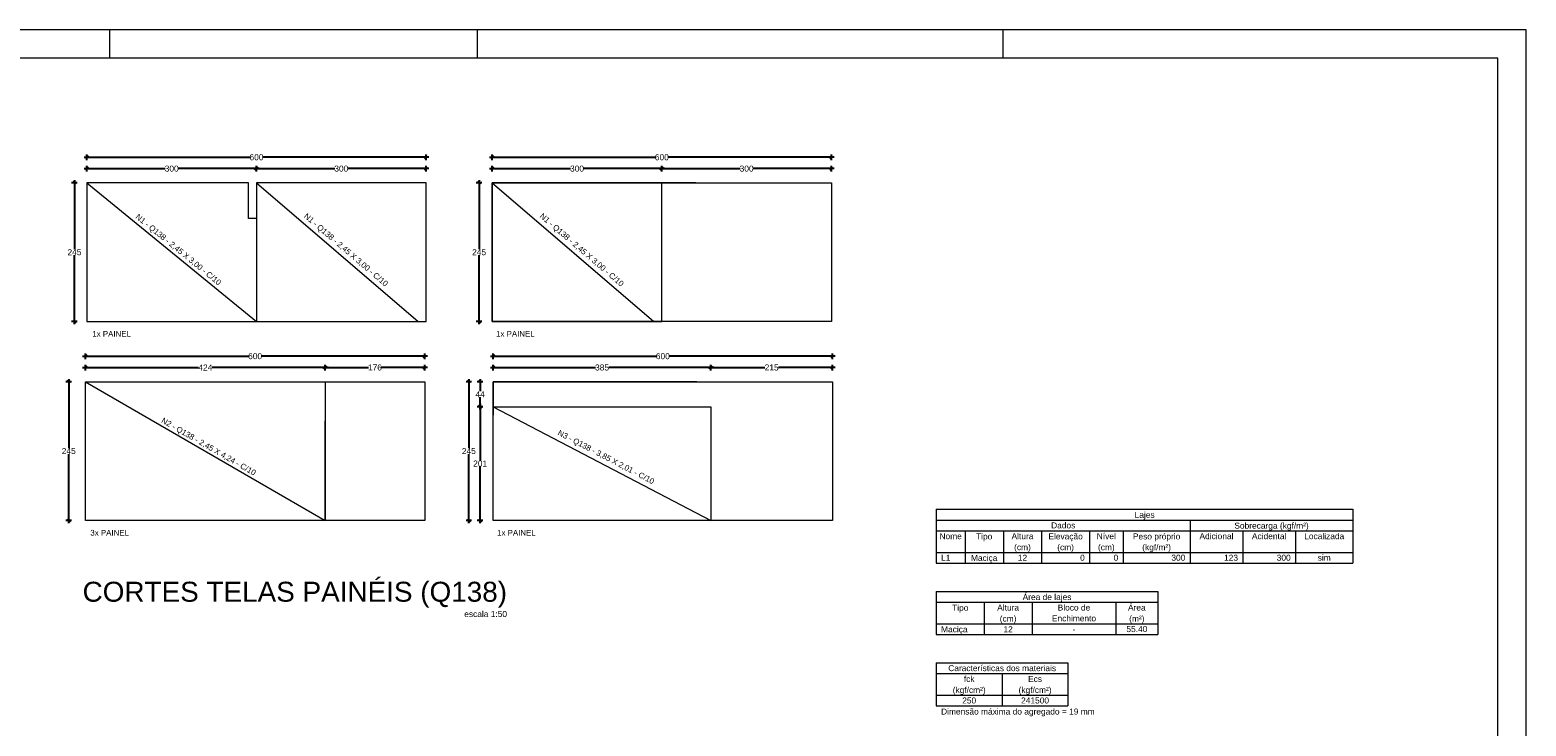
# Model space of a CAD drawing. Header units: millimetres. Extents: x 337 to 624, y -381 to -65.
# Tile 138 of 138: x 571 to 624, y -90 to -65. Entities that reach past the tile are written whole.
import ezdxf

# ---------------------------------------------------------------- set-up
doc = ezdxf.new("R2010")
doc.units = ezdxf.units.MM
doc.header["$MEASUREMENT"] = 0
doc.layers.get('0').update_dxf_attribs({"lineweight": 5})
doc.layers.add('A-DETL', color=7, linetype='Continuous', lineweight=5, true_color=0x00a600)
for name, color, linetype, lineweight in [('FO-Cotas', 5, 'Continuous', 5), ('FO-Textos das vigas', 7, 'Continuous', 5), ('FO-Títulos', 1, 'Continuous', 20), ('G-ANNO-TEXT', 7, 'Continuous', 9), ('PRANCHA 01', 7, 'Continuous', 20)]:
    doc.layers.add(name, color=color, linetype=linetype, lineweight=lineweight)
doc.styles.add('Arial', font='arial.ttf')
doc.dimstyles.new('UM_50.000000', dxfattribs={"dimtxt": 0.18, "dimasz": 0.1, "dimexe": 0.1, "dimexo": 0.2, "dimgap": 0, "dimtad": 1, "dimtih": 1, "dimtoh": 1, "dimdec": 1, "dimlfac": 50, "dimzin": 0, "dimdsep": 46, "dimtxsty": 'Standard', "dimcen": 0.09, "dimdle": 0.1, "dimadec": 1, "dimazin": 2, "dimtfac": 1, "dimtdec": 4, "dimtofl": 0, "dimtmove": 0, "dimatfit": 3, "dimfxl": 1, "dimtolj": 1, "dimarcsym": 0})

# ---------------------------------------------------------------- blocks, each defined once
blk = doc.blocks.new('_Oblique')
at = {"color": 0, "linetype": 'ByBlock', "lineweight": -2}
blk.add_line((-0.5, -0.5), (0.5, 0.5), dxfattribs=at)
blk = doc.blocks.new('*D316')
at = {"layer": 'Defpoints', "color": 0, "transparency": 16777216}
for p in [(587.219, -70.274), (593.219, -69.974), (593.219, -70.274)]:
    blk.add_point(p, dxfattribs=at)
at = {"layer": 'FO-Cotas', "color": 0, "lineweight": -2, "transparency": 16777216}
for p, q in [((587.119, -69.974), (589.986, -69.974)), ((587.219, -70.074), (587.219, -69.874)), ((593.319, -69.974), (590.453, -69.974)), ((593.219, -70.074), (593.219, -69.874))]:
    blk.add_line(p, q, dxfattribs=at)
at = {"layer": 'FO-Cotas', "color": 0, "lineweight": -2, "transparency": 16777216, "xscale": 0.1, "yscale": 0.1, "zscale": 0.1, "rotation": 180}
blk.add_blockref('_Oblique', (587.219, -69.974), dxfattribs=at)
at = {"layer": 'FO-Cotas', "color": 0, "lineweight": -2, "transparency": 16777216, "xscale": 0.1, "yscale": 0.1, "zscale": 0.1}
blk.add_blockref('_Oblique', (593.219, -69.974), dxfattribs=at)
at = {"layer": 'FO-Cotas', "transparency": 16777216, "insert": (590.219, -69.974), "char_height": 0.2118, "width": 1.0629, "attachment_point": 5, "rotation": 0.0057, "style": 'Arial'}
blk.add_mtext('\\A1;300', dxfattribs=at)
blk = doc.blocks.new('*D317')
at = {"layer": 'Defpoints', "color": 0, "transparency": 16777216}
for p in [(593.219, -70.274), (599.219, -69.974), (599.219, -70.274)]:
    blk.add_point(p, dxfattribs=at)
at = {"layer": 'FO-Cotas', "color": 0, "lineweight": -2, "transparency": 16777216}
for p, q in [((593.119, -69.974), (595.986, -69.974)), ((593.219, -70.074), (593.219, -69.874)), ((599.319, -69.974), (596.453, -69.974)), ((599.219, -70.074), (599.219, -69.874))]:
    blk.add_line(p, q, dxfattribs=at)
at = {"layer": 'FO-Cotas', "color": 0, "lineweight": -2, "transparency": 16777216, "xscale": 0.1, "yscale": 0.1, "zscale": 0.1, "rotation": 180}
blk.add_blockref('_Oblique', (593.219, -69.974), dxfattribs=at)
at = {"layer": 'FO-Cotas', "color": 0, "lineweight": -2, "transparency": 16777216, "xscale": 0.1, "yscale": 0.1, "zscale": 0.1}
blk.add_blockref('_Oblique', (599.219, -69.974), dxfattribs=at)
at = {"layer": 'FO-Cotas', "transparency": 16777216, "insert": (596.219, -69.974), "char_height": 0.2118, "width": 1.0629, "attachment_point": 5, "rotation": 0.0057, "style": 'Arial'}
blk.add_mtext('\\A1;300', dxfattribs=at)
blk = doc.blocks.new('*D318')
at = {"layer": 'Defpoints', "color": 0, "transparency": 16777216}
for p in [(599.219, -69.574), (587.219, -69.874), (599.219, -69.874)]:
    blk.add_point(p, dxfattribs=at)
at = {"layer": 'FO-Cotas', "color": 0, "lineweight": -2, "transparency": 16777216}
for p, q in [((587.119, -69.574), (592.985, -69.574)), ((587.219, -69.674), (587.219, -69.474)), ((599.319, -69.574), (593.454, -69.574)), ((599.219, -69.674), (599.219, -69.474))]:
    blk.add_line(p, q, dxfattribs=at)
at = {"layer": 'FO-Cotas', "color": 0, "lineweight": -2, "transparency": 16777216, "xscale": 0.1, "yscale": 0.1, "zscale": 0.1, "rotation": 180}
blk.add_blockref('_Oblique', (587.219, -69.574), dxfattribs=at)
at = {"layer": 'FO-Cotas', "color": 0, "lineweight": -2, "transparency": 16777216, "xscale": 0.1, "yscale": 0.1, "zscale": 0.1}
blk.add_blockref('_Oblique', (599.219, -69.574), dxfattribs=at)
at = {"layer": 'FO-Cotas', "transparency": 16777216, "insert": (593.219, -69.574), "char_height": 0.2118, "width": 1.0629, "attachment_point": 5, "rotation": 0.0057, "style": 'Arial'}
blk.add_mtext('\\A1;600', dxfattribs=at)
blk = doc.blocks.new('*D319')
at = {"layer": 'Defpoints', "color": 0, "transparency": 16777216}
for p in [(587.055, -70.482), (586.755, -75.382), (587.055, -75.382)]:
    blk.add_point(p, dxfattribs=at)
at = {"layer": 'FO-Cotas', "color": 0, "lineweight": -2, "transparency": 16777216}
for p, q in [((586.755, -70.382), (586.755, -72.824)), ((586.855, -70.482), (586.655, -70.482)), ((586.755, -75.482), (586.755, -73.04)), ((586.855, -75.382), (586.655, -75.382))]:
    blk.add_line(p, q, dxfattribs=at)
at = {"layer": 'FO-Cotas', "color": 0, "lineweight": -2, "transparency": 16777216, "xscale": 0.1, "yscale": 0.1, "zscale": 0.1}
for p, rotation in [((586.755, -70.482), 90), ((586.755, -75.382), 270)]:
    blk.add_blockref('_Oblique', p, dxfattribs=dict(at, rotation=rotation))
at = {"layer": 'FO-Cotas', "transparency": 16777216, "insert": (586.755, -72.932), "char_height": 0.2118, "width": 1.0629, "attachment_point": 5, "rotation": 0.0057, "style": 'Arial'}
blk.add_mtext('\\A1;245', dxfattribs=at)
blk = doc.blocks.new('*D320')
at = {"layer": 'Defpoints', "color": 0, "transparency": 16777216}
for p in [(581.309, -77.01), (572.829, -77.31), (581.309, -77.31)]:
    blk.add_point(p, dxfattribs=at)
at = {"layer": 'FO-Cotas', "color": 0, "lineweight": -2, "transparency": 16777216}
for p, q in [((572.729, -77.01), (576.832, -77.01)), ((572.829, -77.11), (572.829, -76.91)), ((581.409, -77.01), (577.307, -77.01)), ((581.309, -77.11), (581.309, -76.91))]:
    blk.add_line(p, q, dxfattribs=at)
at = {"layer": 'FO-Cotas', "color": 0, "lineweight": -2, "transparency": 16777216, "xscale": 0.1, "yscale": 0.1, "zscale": 0.1, "rotation": 180}
blk.add_blockref('_Oblique', (572.829, -77.01), dxfattribs=at)
at = {"layer": 'FO-Cotas', "color": 0, "lineweight": -2, "transparency": 16777216, "xscale": 0.1, "yscale": 0.1, "zscale": 0.1}
blk.add_blockref('_Oblique', (581.309, -77.01), dxfattribs=at)
at = {"layer": 'FO-Cotas', "transparency": 16777216, "insert": (577.069, -77.01), "char_height": 0.2118, "width": 1.0629, "attachment_point": 5, "rotation": 0.0057, "style": 'Arial'}
blk.add_mtext('\\A1;424', dxfattribs=at)
blk = doc.blocks.new('*D321')
at = {"layer": 'Defpoints', "color": 0, "transparency": 16777216}
for p in [(584.829, -77.01), (581.309, -77.31), (584.829, -77.31)]:
    blk.add_point(p, dxfattribs=at)
at = {"layer": 'FO-Cotas', "color": 0, "lineweight": -2, "transparency": 16777216}
for p, q in [((581.209, -77.01), (582.845, -77.01)), ((581.309, -77.11), (581.309, -76.91)), ((584.929, -77.01), (583.293, -77.01)), ((584.829, -77.11), (584.829, -76.91))]:
    blk.add_line(p, q, dxfattribs=at)
at = {"layer": 'FO-Cotas', "color": 0, "lineweight": -2, "transparency": 16777216, "xscale": 0.1, "yscale": 0.1, "zscale": 0.1, "rotation": 180}
blk.add_blockref('_Oblique', (581.309, -77.01), dxfattribs=at)
at = {"layer": 'FO-Cotas', "color": 0, "lineweight": -2, "transparency": 16777216, "xscale": 0.1, "yscale": 0.1, "zscale": 0.1}
blk.add_blockref('_Oblique', (584.829, -77.01), dxfattribs=at)
at = {"layer": 'FO-Cotas', "transparency": 16777216, "insert": (583.069, -77.01), "char_height": 0.2118, "width": 1.0629, "attachment_point": 5, "rotation": 0.0057, "style": 'Arial'}
blk.add_mtext('\\A1;176', dxfattribs=at)
blk = doc.blocks.new('*D322')
at = {"layer": 'Defpoints', "color": 0, "transparency": 16777216}
for p in [(572.236, -77.517), (572.536, -77.517), (572.536, -82.417)]:
    blk.add_point(p, dxfattribs=at)
at = {"layer": 'FO-Cotas', "color": 0, "lineweight": -2, "transparency": 16777216}
for p, q in [((572.336, -77.517), (572.136, -77.517)), ((572.236, -77.417), (572.236, -79.859)), ((572.236, -82.517), (572.236, -80.075)), ((572.336, -82.417), (572.136, -82.417))]:
    blk.add_line(p, q, dxfattribs=at)
at = {"layer": 'FO-Cotas', "color": 0, "lineweight": -2, "transparency": 16777216, "xscale": 0.1, "yscale": 0.1, "zscale": 0.1}
for p, rotation in [((572.236, -77.517), 90), ((572.236, -82.417), 270)]:
    blk.add_blockref('_Oblique', p, dxfattribs=dict(at, rotation=rotation))
at = {"layer": 'FO-Cotas', "transparency": 16777216, "insert": (572.236, -79.967), "char_height": 0.2118, "width": 1.0629, "attachment_point": 5, "rotation": 0.0057, "style": 'Arial'}
blk.add_mtext('\\A1;245', dxfattribs=at)
blk = doc.blocks.new('*D323')
at = {"layer": 'Defpoints', "color": 0, "transparency": 16777216}
for p in [(572.879, -70.274), (578.879, -69.974), (578.879, -70.274)]:
    blk.add_point(p, dxfattribs=at)
at = {"layer": 'FO-Cotas', "color": 0, "lineweight": -2, "transparency": 16777216}
for p, q in [((572.779, -69.974), (575.646, -69.974)), ((572.879, -70.074), (572.879, -69.874)), ((578.979, -69.974), (576.113, -69.974)), ((578.879, -70.074), (578.879, -69.874))]:
    blk.add_line(p, q, dxfattribs=at)
at = {"layer": 'FO-Cotas', "color": 0, "lineweight": -2, "transparency": 16777216, "xscale": 0.1, "yscale": 0.1, "zscale": 0.1, "rotation": 180}
blk.add_blockref('_Oblique', (572.879, -69.974), dxfattribs=at)
at = {"layer": 'FO-Cotas', "color": 0, "lineweight": -2, "transparency": 16777216, "xscale": 0.1, "yscale": 0.1, "zscale": 0.1}
blk.add_blockref('_Oblique', (578.879, -69.974), dxfattribs=at)
at = {"layer": 'FO-Cotas', "transparency": 16777216, "insert": (575.879, -69.974), "char_height": 0.2118, "width": 1.0629, "attachment_point": 5, "rotation": 0.0057, "style": 'Arial'}
blk.add_mtext('\\A1;300', dxfattribs=at)
blk = doc.blocks.new('*D324')
at = {"layer": 'Defpoints', "color": 0, "transparency": 16777216}
for p in [(578.879, -70.274), (584.879, -69.974), (584.879, -70.274)]:
    blk.add_point(p, dxfattribs=at)
at = {"layer": 'FO-Cotas', "color": 0, "lineweight": -2, "transparency": 16777216}
for p, q in [((578.779, -69.974), (581.646, -69.974)), ((578.879, -70.074), (578.879, -69.874)), ((584.979, -69.974), (582.113, -69.974)), ((584.879, -70.074), (584.879, -69.874))]:
    blk.add_line(p, q, dxfattribs=at)
at = {"layer": 'FO-Cotas', "color": 0, "lineweight": -2, "transparency": 16777216, "xscale": 0.1, "yscale": 0.1, "zscale": 0.1, "rotation": 180}
blk.add_blockref('_Oblique', (578.879, -69.974), dxfattribs=at)
at = {"layer": 'FO-Cotas', "color": 0, "lineweight": -2, "transparency": 16777216, "xscale": 0.1, "yscale": 0.1, "zscale": 0.1}
blk.add_blockref('_Oblique', (584.879, -69.974), dxfattribs=at)
at = {"layer": 'FO-Cotas', "transparency": 16777216, "insert": (581.879, -69.974), "char_height": 0.2118, "width": 1.0629, "attachment_point": 5, "rotation": 0.0057, "style": 'Arial'}
blk.add_mtext('\\A1;300', dxfattribs=at)
blk = doc.blocks.new('*D325')
at = {"layer": 'Defpoints', "color": 0, "transparency": 16777216}
for p in [(584.879, -69.574), (572.879, -69.874), (584.879, -69.874)]:
    blk.add_point(p, dxfattribs=at)
at = {"layer": 'FO-Cotas', "color": 0, "lineweight": -2, "transparency": 16777216}
for p, q in [((572.779, -69.574), (578.645, -69.574)), ((572.879, -69.674), (572.879, -69.474)), ((584.979, -69.574), (579.114, -69.574)), ((584.879, -69.674), (584.879, -69.474))]:
    blk.add_line(p, q, dxfattribs=at)
at = {"layer": 'FO-Cotas', "color": 0, "lineweight": -2, "transparency": 16777216, "xscale": 0.1, "yscale": 0.1, "zscale": 0.1, "rotation": 180}
blk.add_blockref('_Oblique', (572.879, -69.574), dxfattribs=at)
at = {"layer": 'FO-Cotas', "color": 0, "lineweight": -2, "transparency": 16777216, "xscale": 0.1, "yscale": 0.1, "zscale": 0.1}
blk.add_blockref('_Oblique', (584.879, -69.574), dxfattribs=at)
at = {"layer": 'FO-Cotas', "transparency": 16777216, "insert": (578.879, -69.574), "char_height": 0.2118, "width": 1.0629, "attachment_point": 5, "rotation": 0.0057, "style": 'Arial'}
blk.add_mtext('\\A1;600', dxfattribs=at)
blk = doc.blocks.new('*D326')
at = {"layer": 'Defpoints', "color": 0, "transparency": 16777216}
for p in [(584.829, -76.61), (572.829, -76.91), (584.829, -76.91)]:
    blk.add_point(p, dxfattribs=at)
at = {"layer": 'FO-Cotas', "color": 0, "lineweight": -2, "transparency": 16777216}
for p, q in [((572.729, -76.61), (578.595, -76.61)), ((572.829, -76.71), (572.829, -76.51)), ((584.929, -76.61), (579.064, -76.61)), ((584.829, -76.71), (584.829, -76.51))]:
    blk.add_line(p, q, dxfattribs=at)
at = {"layer": 'FO-Cotas', "color": 0, "lineweight": -2, "transparency": 16777216, "xscale": 0.1, "yscale": 0.1, "zscale": 0.1, "rotation": 180}
blk.add_blockref('_Oblique', (572.829, -76.61), dxfattribs=at)
at = {"layer": 'FO-Cotas', "color": 0, "lineweight": -2, "transparency": 16777216, "xscale": 0.1, "yscale": 0.1, "zscale": 0.1}
blk.add_blockref('_Oblique', (584.829, -76.61), dxfattribs=at)
at = {"layer": 'FO-Cotas', "transparency": 16777216, "insert": (578.829, -76.61), "char_height": 0.2118, "width": 1.0629, "attachment_point": 5, "rotation": 0.0057, "style": 'Arial'}
blk.add_mtext('\\A1;600', dxfattribs=at)
blk = doc.blocks.new('*D327')
at = {"layer": 'Defpoints', "color": 0, "transparency": 16777216}
for p in [(572.739, -70.482), (572.439, -75.382), (572.739, -75.382)]:
    blk.add_point(p, dxfattribs=at)
at = {"layer": 'FO-Cotas', "color": 0, "lineweight": -2, "transparency": 16777216}
for p, q in [((572.439, -70.382), (572.439, -72.824)), ((572.539, -70.482), (572.339, -70.482)), ((572.439, -75.482), (572.439, -73.04)), ((572.539, -75.382), (572.339, -75.382))]:
    blk.add_line(p, q, dxfattribs=at)
at = {"layer": 'FO-Cotas', "color": 0, "lineweight": -2, "transparency": 16777216, "xscale": 0.1, "yscale": 0.1, "zscale": 0.1}
for p, rotation in [((572.439, -70.482), 90), ((572.439, -75.382), 270)]:
    blk.add_blockref('_Oblique', p, dxfattribs=dict(at, rotation=rotation))
at = {"layer": 'FO-Cotas', "transparency": 16777216, "insert": (572.439, -72.932), "char_height": 0.2118, "width": 1.0629, "attachment_point": 5, "rotation": 0.0057, "style": 'Arial'}
blk.add_mtext('\\A1;245', dxfattribs=at)
blk = doc.blocks.new('*D332')
at = {"layer": 'Defpoints', "color": 0, "transparency": 16777216}
for p in [(594.955, -77.01), (587.255, -77.31), (594.955, -77.31)]:
    blk.add_point(p, dxfattribs=at)
at = {"layer": 'FO-Cotas', "color": 0, "lineweight": -2, "transparency": 16777216}
for p, q in [((587.155, -77.01), (590.87, -77.01)), ((587.255, -77.11), (587.255, -76.91)), ((595.055, -77.01), (591.34, -77.01)), ((594.955, -77.11), (594.955, -76.91))]:
    blk.add_line(p, q, dxfattribs=at)
at = {"layer": 'FO-Cotas', "color": 0, "lineweight": -2, "transparency": 16777216, "xscale": 0.1, "yscale": 0.1, "zscale": 0.1, "rotation": 180}
blk.add_blockref('_Oblique', (587.255, -77.01), dxfattribs=at)
at = {"layer": 'FO-Cotas', "color": 0, "lineweight": -2, "transparency": 16777216, "xscale": 0.1, "yscale": 0.1, "zscale": 0.1}
blk.add_blockref('_Oblique', (594.955, -77.01), dxfattribs=at)
at = {"layer": 'FO-Cotas', "transparency": 16777216, "insert": (591.105, -77.01), "char_height": 0.2118, "width": 1.0629, "attachment_point": 5, "rotation": 0.0057, "style": 'Arial'}
blk.add_mtext('\\A1;385', dxfattribs=at)
blk = doc.blocks.new('*D333')
at = {"layer": 'Defpoints', "color": 0, "transparency": 16777216}
for p in [(599.255, -77.01), (594.955, -77.31), (599.255, -77.31)]:
    blk.add_point(p, dxfattribs=at)
at = {"layer": 'FO-Cotas', "color": 0, "lineweight": -2, "transparency": 16777216}
for p, q in [((594.855, -77.01), (596.869, -77.01)), ((594.955, -77.11), (594.955, -76.91)), ((599.355, -77.01), (597.342, -77.01)), ((599.255, -77.11), (599.255, -76.91))]:
    blk.add_line(p, q, dxfattribs=at)
at = {"layer": 'FO-Cotas', "color": 0, "lineweight": -2, "transparency": 16777216, "xscale": 0.1, "yscale": 0.1, "zscale": 0.1, "rotation": 180}
blk.add_blockref('_Oblique', (594.955, -77.01), dxfattribs=at)
at = {"layer": 'FO-Cotas', "color": 0, "lineweight": -2, "transparency": 16777216, "xscale": 0.1, "yscale": 0.1, "zscale": 0.1}
blk.add_blockref('_Oblique', (599.255, -77.01), dxfattribs=at)
at = {"layer": 'FO-Cotas', "transparency": 16777216, "insert": (597.105, -77.01), "char_height": 0.2118, "width": 1.0629, "attachment_point": 5, "rotation": 0.0057, "style": 'Arial'}
blk.add_mtext('\\A1;215', dxfattribs=at)
blk = doc.blocks.new('*D334')
at = {"layer": 'Defpoints', "color": 0, "transparency": 16777216}
for p in [(599.255, -76.61), (587.255, -76.91), (599.255, -76.91)]:
    blk.add_point(p, dxfattribs=at)
at = {"layer": 'FO-Cotas', "color": 0, "lineweight": -2, "transparency": 16777216}
for p, q in [((587.155, -76.61), (593.021, -76.61)), ((587.255, -76.71), (587.255, -76.51)), ((599.355, -76.61), (593.489, -76.61)), ((599.255, -76.71), (599.255, -76.51))]:
    blk.add_line(p, q, dxfattribs=at)
at = {"layer": 'FO-Cotas', "color": 0, "lineweight": -2, "transparency": 16777216, "xscale": 0.1, "yscale": 0.1, "zscale": 0.1, "rotation": 180}
blk.add_blockref('_Oblique', (587.255, -76.61), dxfattribs=at)
at = {"layer": 'FO-Cotas', "color": 0, "lineweight": -2, "transparency": 16777216, "xscale": 0.1, "yscale": 0.1, "zscale": 0.1}
blk.add_blockref('_Oblique', (599.255, -76.61), dxfattribs=at)
at = {"layer": 'FO-Cotas', "transparency": 16777216, "insert": (593.255, -76.61), "char_height": 0.2118, "width": 1.0629, "attachment_point": 5, "rotation": 0.0057, "style": 'Arial'}
blk.add_mtext('\\A1;600', dxfattribs=at)
blk = doc.blocks.new('*D335')
at = {"layer": 'Defpoints', "color": 0, "transparency": 16777216}
for p in [(587.091, -77.517), (586.791, -78.397), (587.091, -78.397)]:
    blk.add_point(p, dxfattribs=at)
at = {"layer": 'FO-Cotas', "color": 0, "lineweight": -2, "transparency": 16777216}
for p, q in [((586.891, -77.517), (586.691, -77.517)), ((586.791, -77.417), (586.791, -77.851)), ((586.791, -78.497), (586.791, -78.063)), ((586.891, -78.397), (586.691, -78.397))]:
    blk.add_line(p, q, dxfattribs=at)
at = {"layer": 'FO-Cotas', "color": 0, "lineweight": -2, "transparency": 16777216, "xscale": 0.1, "yscale": 0.1, "zscale": 0.1}
for p, rotation in [((586.791, -77.517), 90), ((586.791, -78.397), 270)]:
    blk.add_blockref('_Oblique', p, dxfattribs=dict(at, rotation=rotation))
at = {"layer": 'FO-Cotas', "transparency": 16777216, "insert": (586.791, -77.957), "char_height": 0.2118, "width": 1.0629, "attachment_point": 5, "rotation": 0.0057, "style": 'Arial'}
blk.add_mtext('\\A1;44', dxfattribs=at)
blk = doc.blocks.new('*D336')
at = {"layer": 'Defpoints', "color": 0, "transparency": 16777216}
for p in [(587.091, -78.397), (586.791, -82.417), (587.091, -82.417)]:
    blk.add_point(p, dxfattribs=at)
at = {"layer": 'FO-Cotas', "color": 0, "lineweight": -2, "transparency": 16777216}
for p, q in [((586.791, -78.297), (586.791, -80.299)), ((586.891, -78.397), (586.691, -78.397)), ((586.791, -82.517), (586.791, -80.515)), ((586.891, -82.417), (586.691, -82.417))]:
    blk.add_line(p, q, dxfattribs=at)
at = {"layer": 'FO-Cotas', "color": 0, "lineweight": -2, "transparency": 16777216, "xscale": 0.1, "yscale": 0.1, "zscale": 0.1}
for p, rotation in [((586.791, -78.397), 90), ((586.791, -82.417), 270)]:
    blk.add_blockref('_Oblique', p, dxfattribs=dict(at, rotation=rotation))
at = {"layer": 'FO-Cotas', "transparency": 16777216, "insert": (586.791, -80.407), "char_height": 0.2118, "width": 1.0629, "attachment_point": 5, "rotation": 0.0057, "style": 'Arial'}
blk.add_mtext('\\A1;201', dxfattribs=at)
blk = doc.blocks.new('*D337')
at = {"layer": 'Defpoints', "color": 0, "transparency": 16777216}
for p in [(586.691, -77.517), (586.391, -82.417), (586.691, -82.417)]:
    blk.add_point(p, dxfattribs=at)
at = {"layer": 'FO-Cotas', "color": 0, "lineweight": -2, "transparency": 16777216}
for p, q in [((586.491, -77.517), (586.291, -77.517)), ((586.391, -77.417), (586.391, -79.859)), ((586.391, -82.517), (586.391, -80.075)), ((586.491, -82.417), (586.291, -82.417))]:
    blk.add_line(p, q, dxfattribs=at)
at = {"layer": 'FO-Cotas', "color": 0, "lineweight": -2, "transparency": 16777216, "xscale": 0.1, "yscale": 0.1, "zscale": 0.1}
for p, rotation in [((586.391, -77.517), 90), ((586.391, -82.417), 270)]:
    blk.add_blockref('_Oblique', p, dxfattribs=dict(at, rotation=rotation))
at = {"layer": 'FO-Cotas', "transparency": 16777216, "insert": (586.391, -79.967), "char_height": 0.2118, "width": 1.0629, "attachment_point": 5, "rotation": 0.0057, "style": 'Arial'}
blk.add_mtext('\\A1;245', dxfattribs=at)

msp = doc.modelspace()

# ---------------------------------------------------------------- linework, layer by layer
at = {"layer": 'A-DETL', "color": 7}
for p, q in [((572.8793, -70.4819), (572.8793, -75.3819)), ((578.5993, -70.4819), (572.8793, -70.4819)), ((572.8793, -70.4819), (578.8793, -75.3819)), ((578.5993, -71.7419), (578.5993, -70.4819)), ((578.8793, -70.4819), (578.8793, -75.3819)), ((578.8793, -70.4819), (578.8793, -75.3819)), ((584.8793, -70.4819), (578.8793, -70.4819)), ((578.8793, -70.4819), (584.5993, -75.3819)), ((584.8793, -75.3819), (584.8793, -70.4819)), ((587.2193, -75.3819), (587.2193, -70.4819)), ((587.2193, -70.4819), (599.2193, -70.4819)), ((587.2193, -70.4819), (587.2193, -71.6619)), ((594.4193, -70.4819), (587.2193, -70.4819)), ((587.2193, -70.4819), (587.2193, -75.3819)), ((593.2193, -70.4819), (587.2193, -70.4819)), ((587.2193, -70.4819), (592.9393, -75.3819)), ((593.2193, -75.3819), (593.2193, -70.4819)), ((599.2193, -70.4819), (599.2193, -75.3819)), ((578.8793, -71.7419), (578.5993, -71.7419)), ((572.8793, -75.3819), (578.8793, -75.3819)), ((578.8793, -75.3819), (584.8793, -75.3819)), ((599.2193, -75.3819), (587.2193, -75.3819)), ((587.2193, -75.3819), (593.2193, -75.3819)), ((572.8293, -82.4173), (572.8293, -77.5173)), ((572.8293, -77.5173), (584.8293, -77.5173)), ((572.8293, -77.5173), (581.3093, -77.5173)), ((572.8293, -82.4173), (572.8293, -77.5173)), ((572.8293, -77.5173), (581.3093, -82.4173)), ((581.3093, -77.5173), (581.3093, -82.4173)), ((584.8293, -77.5173), (584.8293, -82.4173)), ((587.2551, -82.4173), (587.2551, -77.5173)), ((587.2551, -77.5173), (599.2551, -77.5173)), ((587.2551, -77.5173), (587.2551, -78.6973)), ((594.4551, -77.5173), (587.2551, -77.5173)), ((599.2551, -77.5173), (599.2551, -82.4173)), ((587.2551, -78.3971), (594.9553, -78.3971)), ((587.2551, -82.4173), (587.2551, -78.3971)), ((587.2551, -78.3971), (594.9553, -82.4173)), ((594.9553, -78.3971), (594.9553, -82.4173)), ((581.3093, -82.4173), (581.3093, -78.8973)), ((584.8293, -82.4173), (572.8293, -82.4173)), ((581.3093, -82.4173), (572.8293, -82.4173)), ((583.1893, -82.4173), (581.3093, -82.4173)), ((583.1893, -82.4173), (581.6893, -82.4173)), ((599.2551, -82.4173), (587.2551, -82.4173)), ((594.9553, -82.4173), (587.2551, -82.4173))]:
    msp.add_line(p, q, dxfattribs=at)
at = {"layer": 'FO-Textos das vigas'}
for p, q in [((602.9289, -82.0257), (617.6701, -82.0257)), ((602.9289, -82.0257), (602.9289, -82.407)), ((617.6701, -82.0257), (617.6701, -82.407)), ((602.9289, -82.407), (617.6701, -82.407)), ((602.9289, -82.407), (617.6701, -82.407)), ((602.9289, -82.407), (602.9289, -83.9319)), ((611.9092, -82.407), (611.9092, -82.7882)), ((617.6701, -82.407), (617.6701, -83.9319)), ((602.9289, -82.7882), (617.6701, -82.7882)), ((603.9455, -82.7882), (603.9455, -83.9319)), ((605.301, -82.7882), (605.301, -83.9319)), ((606.6565, -82.7882), (606.6565, -83.9319)), ((608.3509, -82.7882), (608.3509, -83.9319)), ((609.537, -82.7882), (609.537, -83.9319)), ((611.9092, -82.7882), (611.9092, -83.9319)), ((613.773, -82.7882), (613.773, -83.9319)), ((615.6369, -82.7882), (615.6369, -83.9319)), ((602.9289, -83.5507), (617.6701, -83.5507)), ((602.9289, -83.9319), (617.6701, -83.9319)), ((602.9289, -84.9319), (610.7655, -84.9319)), ((602.9289, -84.9319), (602.9289, -86.4569)), ((610.7655, -84.9319), (610.7655, -86.4569)), ((602.9289, -85.3132), (610.7655, -85.3132)), ((604.6233, -85.3132), (604.6233, -86.4569)), ((606.3177, -85.3132), (606.3177, -86.4569)), ((609.2829, -85.3132), (609.2829, -86.4569)), ((602.9289, -86.0756), (610.7655, -86.0756)), ((602.9289, -86.4569), (610.7655, -86.4569)), ((602.9289, -87.4569), (607.5885, -87.4569)), ((602.9289, -87.4569), (602.9289, -87.8381)), ((602.9289, -87.8381), (607.5885, -87.8381)), ((602.9289, -87.8381), (602.9289, -88.9818)), ((605.2587, -87.8381), (605.2587, -88.9818)), ((607.5885, -87.4569), (607.5885, -87.8381)), ((607.5885, -87.8381), (607.5885, -88.9818)), ((602.9289, -88.6006), (607.5885, -88.6006)), ((602.9289, -88.9818), (607.5885, -88.9818)), ((602.9289, -88.9818), (607.5885, -88.9818))]:
    msp.add_line(p, q, dxfattribs=at)
at = {"layer": 'PRANCHA 01'}
for points in [[(539.6948, -124.4682), (623.7948, -124.4682), (623.7948, -65.0682), (539.6948, -65.0682), (539.6948, -124.4682)], [(573.6948, -66.0682), (573.6948, -65.0682)], [(586.6948, -66.0682), (586.6948, -65.0682)], [(605.2948, -66.0682), (605.2948, -65.0682)]]:
    msp.add_lwpolyline(points, dxfattribs=at)
msp.add_lwpolyline([(542.1948, -123.4682), (622.7948, -123.4682), (622.7948, -66.0682), (542.1948, -66.0682)], close=True, dxfattribs=at)

# ---------------------------------------------------------------- texts
at = {"layer": 'FO-Textos das vigas', "linetype": 'Continuous', "char_height": 0.2118, "line_spacing_factor": 0.798, "style": 'Arial'}
for s, insert, width, attachment_point in [('Dados', (607.419, -82.7035), 1.697006, 8), ('Lajes', (610.2995, -82.3917), 1.40347, 8), ('Sobrecarga (kgf/m²)', (614.7895, -82.7737), 5.220012, 8), ('Nome', (603.4372, -83.0847), 1.566004, 8), ('Tipo', (604.6235, -83.1547), 1.142039, 8), ('Altura', (605.9788, -83.0847), 1.533612, 8), ('Elevação', (607.5035, -83.1547), 2.41508, 8), ('Nível', (608.944, -83.0847), 1.337539, 8), ('Peso próprio', (610.7235, -83.1547), 3.328654, 8), ('Adicional', (612.8411, -83.0847), 2.382401, 8), ('Acidental', (614.7049, -83.0847), 2.41508, 8), ('Localizada', (616.6535, -83.0847), 2.806939, 8), ('L1', (603.0983, -83.8472), 0.653003, 7), ('Maciça', (604.6235, -83.9167), 1.85954, 8), ('(cm)', (605.9785, -83.5357), 1.173571, 8), ('12', (605.9788, -83.8472), 0.653003, 8), ('(cm)', (607.5035, -83.5357), 1.173571, 8), ('0', (608.1815, -83.8472), 0.326502, 9), ('(cm)', (608.9445, -83.5357), 1.173571, 8), ('0', (609.3676, -83.8472), 0.326502, 9), ('(kgf/m²)', (610.7235, -83.5357), 2.021787, 8), ('300', (611.7397, -83.8472), 0.979505, 9), ('123', (613.6036, -83.8472), 0.979505, 9), ('300', (615.4674, -83.8472), 0.979505, 9), ('sim', (616.6535, -83.8472), 0.913001, 8), ('Área de lajes', (606.8475, -85.2987), 3.42669, 8), ('Tipo', (603.7765, -85.6797), 1.142039, 8), ('Altura', (605.4705, -85.6097), 1.533612, 8), ('Enchimento', (607.8003, -85.9909), 3.100189, 8), ('Bloco de', (607.8003, -85.6097), 2.284651, 8), ('Área', (610.0242, -85.6097), 1.240075, 8), ('(m²)', (610.0245, -86.0607), 1.075535, 8), ('Maciça', (603.0985, -86.4417), 1.85954, 7), ('(cm)', (605.4705, -86.0607), 1.173571, 8), ('12', (605.4705, -86.3722), 0.653003, 8), ('-', (607.8003, -86.3722), 2.676797, 8), ('55.40', (610.0242, -86.3722), 1.469114, 8), ('Características dos materiais', (605.2587, -87.7534), 7.569161, 8), ('fck', (604.0938, -88.1346), 0.75018, 8), ('Ecs', (606.4236, -88.1346), 0.978645, 8), ('(kgf/cm²)', (604.0935, -88.5857), 2.315323, 8), ('(kgf/cm²)', (606.4235, -88.5857), 2.315323, 8), ('250', (604.0938, -88.8971), 0.979505, 8), ('241500', (606.4236, -88.8971), 1.95901, 8), ('Dimensão máxima do agregado = 19 mm', (603.0985, -89.3487), 10.784586, 7)]:
    msp.add_mtext(s, dxfattribs=dict(at, insert=insert, width=width, attachment_point=attachment_point))
at = {"layer": 'FO-Títulos', "linetype": 'Continuous', "attachment_point": 9, "line_spacing_factor": 0.798, "style": 'Arial'}
for s, insert, char_height, width in [('CORTES TELAS PAINÉIS (Q138)', (587.7425, -85.507), 0.706, 35.204085), ('escala 1:50', (587.742, -85.8385), 0.2118, 3.042964)]:
    msp.add_mtext(s, dxfattribs=dict(at, insert=insert, char_height=char_height, width=width))
at = {"layer": 'G-ANNO-TEXT', "char_height": 0.2, "width": 4.697889, "attachment_point": 1, "style": 'Arial'}
for s, insert, rotation in [('N1 - Q138 - 2,45 X 3,00 - C/10', (574.7072, -71.5568), 320.8), ('N1 - Q138 - 2,45 X 3,00 - C/10', (580.6702, -71.5318), 319.4), ('N1 - Q138 - 2,45 X 3,00 - C/10', (589.0102, -71.5318), 319.4), ('N2 - Q138 - 2,45 X 4,24 - C/10', (575.5926, -78.7682), 330), ('N3 - Q138 - 3,85 X 2,01 - C/10', (589.6088, -79.205), 332.4)]:
    msp.add_mtext(s, dxfattribs=dict(at, insert=insert, rotation=rotation))
at = {"layer": 'G-ANNO-TEXT', "char_height": 0.2, "width": 1.699578, "attachment_point": 1, "style": 'Arial'}
for s, insert in [('1x PAINEL', (573.07, -75.7186)), ('1x PAINEL', (587.3557, -75.7186)), ('3x PAINEL', (573, -82.754)), ('1x PAINEL', (587.3914, -82.754))]:
    msp.add_mtext(s, dxfattribs=dict(at, insert=insert))

# ---------------------------------------------------------------- dimensions: what is measured, and where the dimension line sits
at = {"layer": 'FO-Cotas'}
for base, p1, p2, picture, middle in [((584.8793, -69.5743), (572.8793, -69.8743), (584.8793, -69.8743), '*D325', (578.8793, -69.5743)), ((578.8793, -69.9743), (572.8793, -70.2743), (578.8793, -70.2743), '*D323', (575.8793, -69.9743)), ((584.8793, -69.9743), (578.8793, -70.2743), (584.8793, -70.2743), '*D324', (581.8793, -69.9743)), ((599.2193, -69.5743), (587.2193, -69.8743), (599.2193, -69.8743), '*D318', (593.2193, -69.5743)), ((593.2193, -69.9743), (587.2193, -70.2743), (593.2193, -70.2743), '*D316', (590.2193, -69.9743)), ((599.2193, -69.9743), (593.2193, -70.2743), (599.2193, -70.2743), '*D317', (596.2193, -69.9743)), ((584.8293, -76.6097), (572.8293, -76.9097), (584.8293, -76.9097), '*D326', (578.8293, -76.6097)), ((599.2551, -76.6097), (587.2551, -76.9097), (599.2551, -76.9097), '*D334', (593.2551, -76.6097)), ((581.3093, -77.0097), (572.8293, -77.3097), (581.3093, -77.3097), '*D320', (577.0693, -77.0097)), ((584.8293, -77.0097), (581.3093, -77.3097), (584.8293, -77.3097), '*D321', (583.0693, -77.0097)), ((594.9553, -77.0097), (587.2551, -77.3097), (594.9553, -77.3097), '*D332', (591.1052, -77.0097)), ((599.2551, -77.0097), (594.9553, -77.3097), (599.2551, -77.3097), '*D333', (597.1052, -77.0097))]:
    dim = msp.add_linear_dim(base=base, p1=p1, p2=p2, dimstyle='UM_50.000000', override={"dimtxt": 0.2118, "dimtih": 0, "dimtoh": 0, "dimzin": 8, "dimtxsty": 'Arial', "dimblk": 'Oblique', "dimblk1": 'Oblique', "dimblk2": 'Oblique', "dimsah": 1, "dimclrt": 256, "dimazin": 3, "dimtmove": 2, "dimldrblk": 'Oblique'}, dxfattribs=at)
    dim.commit()
    dim.dimension.update_dxf_attribs({"geometry": picture, "text_midpoint": middle, "text_rotation": 0.00573})
for base, p1, p2, picture, middle in [((572.4393, -75.3819), (572.7393, -70.4819), (572.7393, -75.3819), '*D327', (572.4393, -72.9319)), ((586.7554, -75.3819), (587.0554, -70.4819), (587.0554, -75.3819), '*D319', (586.7554, -72.9319)), ((572.2356, -77.5173), (572.5356, -82.4173), (572.5356, -77.5173), '*D322', (572.2356, -79.9673)), ((586.3912, -82.4173), (586.6912, -77.5173), (586.6912, -82.4173), '*D337', (586.3912, -79.9673)), ((586.7912, -78.3971), (587.0912, -77.5173), (587.0912, -78.3971), '*D335', (586.7912, -77.9572)), ((586.7912, -82.4173), (587.0912, -78.3971), (587.0912, -82.4173), '*D336', (586.7912, -80.4072))]:
    dim = msp.add_linear_dim(base=base, p1=p1, p2=p2, angle=90, dimstyle='UM_50.000000', override={"dimtxt": 0.2118, "dimtih": 0, "dimtoh": 0, "dimzin": 8, "dimtxsty": 'Arial', "dimblk": 'Oblique', "dimblk1": 'Oblique', "dimblk2": 'Oblique', "dimsah": 1, "dimclrt": 256, "dimazin": 3, "dimtmove": 2, "dimldrblk": 'Oblique'}, dxfattribs=at)
    dim.commit()
    dim.dimension.update_dxf_attribs({"geometry": picture, "text_midpoint": middle, "text_rotation": 0.00573})

doc.saveas('drawing.dxf')
